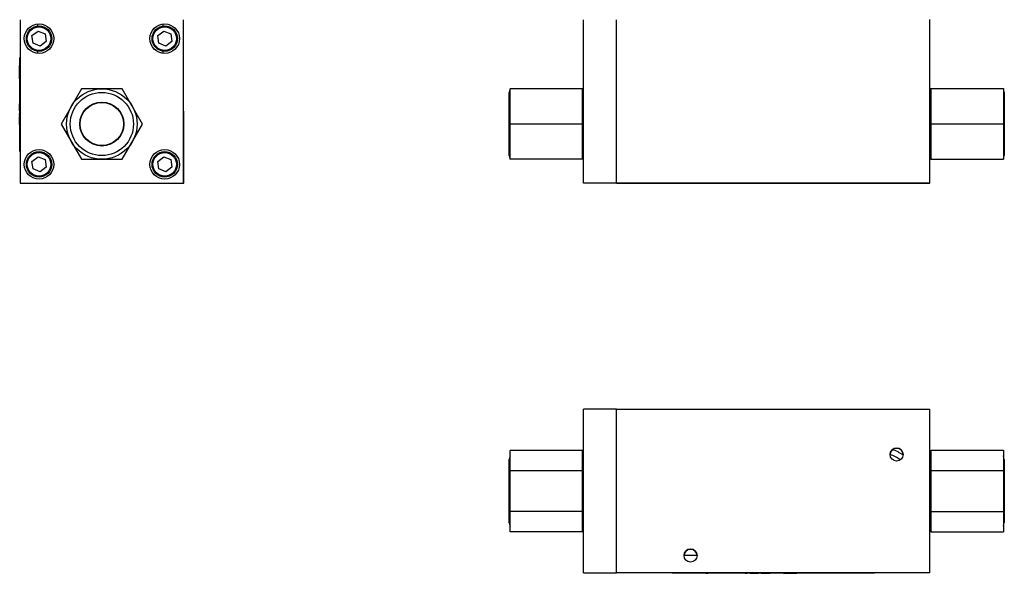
# Model space of a CAD drawing. Header units: inches. Extents: x 4.3 to 29.8, y 2.2 to 17.9.
# Tile 1 of 9: x 4.3 to 14.8, y 2.2 to 8.1. Entities that reach past the tile are written whole.
import ezdxf

# ---------------------------------------------------------------- set-up
doc = ezdxf.new("R2010")
doc.units = ezdxf.units.IN
doc.header["$MEASUREMENT"] = 0

msp = doc.modelspace()

# ---------------------------------------------------------------- linework, layer by layer
at = {"color": 7, "linetype": 'Continuous', "lineweight": 25}
for p, q in [((4.319, 8.071), (4.319, 7.87)), ((4.319, 8.071), (4.319, 8.071)), ((4.319, 8.071), (4.319, 6.332)), ((6.058, 6.332), (6.058, 8.071)), ((10.312, 6.332), (10.312, 8.071)), ((10.662, 7.871), (10.662, 8.071)), ((13.995, 6.334), (13.995, 8.073)), ((4.508, 8.005), (4.508, 8.026)), ((5.838, 8.026), (5.838, 8.004)), ((4.445, 7.902), (4.51, 7.951)), ((4.456, 7.821), (4.445, 7.902)), ((4.51, 7.951), (4.585, 7.92)), ((4.585, 7.92), (4.595, 7.839)), ((5.782, 7.902), (5.847, 7.951)), ((5.793, 7.821), (5.782, 7.902)), ((5.847, 7.951), (5.922, 7.92)), ((5.922, 7.92), (5.932, 7.839)), ((6.059, 6.334), (6.058, 7.871)), ((10.662, 6.334), (10.662, 7.871)), ((4.531, 7.79), (4.456, 7.821)), ((4.595, 7.839), (4.531, 7.79)), ((5.868, 7.79), (5.793, 7.821)), ((5.932, 7.839), (5.868, 7.79)), ((4.315, 7.671), (4.319, 7.671)), ((4.315, 6.671), (4.315, 7.671)), ((4.508, 7.714), (4.508, 7.736)), ((5.838, 7.737), (5.838, 7.715)), ((4.314, 7.572), (4.314, 7.585)), ((4.315, 7.585), (4.314, 7.585)), ((4.315, 7.57), (4.314, 7.57)), ((4.314, 7.532), (4.315, 7.532)), ((4.314, 7.513), (4.315, 7.513)), ((4.314, 7.45), (4.314, 7.513)), ((4.314, 7.45), (4.315, 7.45)), ((4.314, 7.442), (4.314, 7.448)), ((4.315, 7.442), (4.314, 7.442)), ((4.972, 7.337), (4.755, 6.962)), ((5.405, 7.337), (4.972, 7.337)), ((5.621, 6.962), (5.405, 7.337)), ((9.531, 7.337), (9.521, 7.298)), ((10.301, 7.337), (9.531, 7.337)), ((9.531, 6.962), (9.531, 7.337)), ((10.312, 7.298), (10.301, 7.337)), ((10.301, 6.962), (10.301, 7.337)), ((14.005, 7.338), (13.995, 7.299)), ((14.005, 7.338), (14.005, 6.963)), ((14.005, 7.338), (14.776, 7.338)), ((14.786, 7.299), (14.776, 7.338)), ((14.776, 7.338), (14.776, 6.963)), ((9.521, 6.627), (9.521, 7.298)), ((14.786, 7.299), (14.786, 6.627)), ((4.314, 7.199), (4.314, 7.177)), ((4.314, 7.199), (4.315, 7.199)), ((4.315, 7.177), (4.314, 7.177)), ((4.314, 7.156), (4.314, 7.177)), ((4.314, 7.156), (4.315, 7.156)), ((4.314, 7.135), (4.314, 7.156)), ((4.314, 7.135), (4.315, 7.135)), ((4.314, 7.101), (4.314, 7.135)), ((9.521, 7.193), (9.52, 7.193)), ((9.52, 7.193), (9.52, 6.756)), ((4.315, 7.101), (4.314, 7.101)), ((4.314, 7.101), (4.314, 7.071)), ((4.314, 7.071), (4.315, 7.071)), ((4.314, 7.056), (4.314, 7.071)), ((4.315, 7.056), (4.314, 7.056)), ((4.314, 7.056), (4.314, 7.041)), ((4.314, 7.011), (4.314, 7.041)), ((4.315, 7.041), (4.314, 7.041)), ((4.315, 7.011), (4.314, 7.011)), ((4.314, 6.978), (4.314, 7.011)), ((4.314, 6.978), (4.315, 6.978)), ((4.314, 6.956), (4.314, 6.978)), ((4.314, 6.956), (4.314, 6.935)), ((4.314, 6.956), (4.315, 6.956)), ((4.315, 6.935), (4.314, 6.935)), ((4.314, 6.935), (4.314, 6.914)), ((4.314, 6.914), (4.315, 6.914)), ((4.755, 6.962), (4.972, 6.587)), ((5.405, 6.587), (5.621, 6.962)), ((10.301, 6.962), (9.531, 6.962)), ((9.531, 6.587), (9.531, 6.962)), ((10.301, 6.587), (10.301, 6.962)), ((14.005, 6.963), (14.005, 6.588)), ((14.005, 6.963), (14.776, 6.963)), ((14.776, 6.963), (14.776, 6.588)), ((9.52, 6.756), (9.52, 6.732)), ((9.52, 6.732), (9.521, 6.732)), ((4.315, 6.671), (4.319, 6.671)), ((4.445, 6.565), (4.51, 6.614)), ((4.51, 6.614), (4.585, 6.583)), ((5.782, 6.565), (5.847, 6.614)), ((5.847, 6.614), (5.922, 6.583)), ((9.521, 6.627), (9.531, 6.588)), ((10.301, 6.587), (10.312, 6.627)), ((13.995, 6.627), (14.005, 6.588)), ((14.776, 6.588), (14.786, 6.627)), ((4.456, 6.484), (4.445, 6.565)), ((4.595, 6.502), (4.531, 6.453)), ((4.585, 6.583), (4.595, 6.502)), ((4.972, 6.587), (5.405, 6.587)), ((5.793, 6.484), (5.782, 6.565)), ((5.932, 6.502), (5.868, 6.453)), ((5.922, 6.583), (5.932, 6.502)), ((10.301, 6.587), (9.531, 6.587)), ((14.005, 6.588), (14.776, 6.588)), ((14.005, 6.588), (14.776, 6.588)), ((14.005, 6.588), (14.005, 6.588)), ((14.776, 6.588), (14.776, 6.588)), ((4.531, 6.453), (4.456, 6.484)), ((5.868, 6.453), (5.793, 6.484)), ((4.319, 6.332), (6.058, 6.332)), ((4.32, 6.332), (4.521, 6.332)), ((4.32, 6.332), (4.32, 6.332)), ((6.058, 6.334), (6.059, 6.334)), ((10.662, 6.332), (10.312, 6.332)), ((10.662, 6.334), (13.995, 6.334)), ((10.662, 6.334), (10.662, 6.334)), ((10.662, 6.332), (10.662, 6.334)), ((13.995, 6.332), (10.662, 6.332)), ((10.662, 6.332), (10.662, 6.332)), ((13.995, 6.332), (13.995, 6.334)), ((10.662, 3.928), (10.312, 3.928)), ((10.312, 2.189), (10.312, 3.928)), ((10.662, 3.929), (13.995, 3.929)), ((10.662, 3.928), (10.662, 3.929)), ((10.662, 2.391), (10.662, 3.928)), ((13.995, 2.19), (13.995, 3.929)), ((10.301, 3.491), (9.531, 3.491)), ((9.531, 3.275), (9.531, 3.491)), ((10.301, 3.275), (10.301, 3.491)), ((14.005, 3.492), (14.776, 3.492)), ((14.005, 3.492), (14.005, 3.276)), ((14.776, 3.492), (14.776, 3.276)), ((9.531, 3.433), (9.521, 3.394)), ((9.521, 2.722), (9.521, 3.394)), ((10.312, 3.394), (10.301, 3.433)), ((14.005, 3.434), (13.995, 3.394)), ((14.786, 3.394), (14.776, 3.434)), ((14.786, 3.394), (14.786, 2.723)), ((9.521, 3.288), (9.52, 3.288)), ((9.52, 3.288), (9.52, 3.161)), ((10.301, 3.275), (9.531, 3.275)), ((9.531, 2.842), (9.531, 3.275)), ((10.301, 2.842), (10.301, 3.275)), ((14.005, 3.276), (14.776, 3.276)), ((14.005, 3.276), (14.005, 2.843)), ((14.776, 3.276), (14.776, 2.843)), ((9.52, 3.161), (9.52, 2.828)), ((9.52, 2.828), (9.521, 2.828)), ((10.301, 2.842), (9.531, 2.842)), ((9.531, 2.625), (9.531, 2.842)), ((10.301, 2.625), (10.301, 2.842)), ((14.005, 2.843), (14.005, 2.626)), ((14.005, 2.843), (14.776, 2.843)), ((14.776, 2.843), (14.776, 2.626)), ((13.995, 2.723), (14.005, 2.684)), ((14.776, 2.684), (14.786, 2.723)), ((9.521, 2.722), (9.531, 2.683)), ((10.301, 2.625), (9.531, 2.625)), ((10.301, 2.683), (10.312, 2.722)), ((14.005, 2.626), (14.776, 2.626)), ((10.662, 2.19), (10.662, 2.391)), ((11.518, 2.373), (11.38, 2.373)), ((10.312, 2.189), (10.662, 2.189)), ((13.995, 2.19), (10.662, 2.19)), ((10.662, 2.189), (10.662, 2.19)), ((11.255, 2.189), (10.662, 2.189)), ((10.662, 2.189), (10.662, 2.189)), ((13.405, 2.19), (11.255, 2.19)), ((11.255, 2.185), (11.255, 2.19)), ((13.405, 2.185), (11.255, 2.185)), ((11.33, 2.185), (11.33, 2.184)), ((11.569, 2.184), (11.33, 2.184)), ((11.569, 2.184), (11.569, 2.185)), ((11.59, 2.184), (11.569, 2.184)), ((11.59, 2.184), (11.59, 2.185)), ((11.611, 2.184), (11.59, 2.184)), ((11.611, 2.185), (11.611, 2.184)), ((11.611, 2.184), (11.633, 2.184)), ((11.633, 2.184), (11.633, 2.185)), ((11.775, 2.184), (11.633, 2.184)), ((11.775, 2.185), (11.775, 2.184)), ((11.776, 2.184), (11.776, 2.185)), ((11.777, 2.184), (11.776, 2.184)), ((11.777, 2.184), (11.777, 2.185)), ((11.789, 2.184), (11.777, 2.184)), ((11.789, 2.184), (11.789, 2.185)), ((11.791, 2.184), (11.789, 2.184)), ((11.791, 2.184), (11.791, 2.185)), ((11.908, 2.184), (11.908, 2.185)), ((11.931, 2.184), (11.908, 2.184)), ((11.931, 2.184), (11.931, 2.185)), ((11.979, 2.184), (11.931, 2.184)), ((11.979, 2.184), (11.979, 2.185)), ((11.999, 2.184), (11.979, 2.184)), ((11.999, 2.184), (11.999, 2.185)), ((12.03, 2.184), (12.03, 2.185)), ((12.03, 2.184), (12.052, 2.184)), ((12.052, 2.184), (12.052, 2.185)), ((12.082, 2.185), (12.082, 2.184)), ((12.082, 2.184), (12.105, 2.184)), ((12.105, 2.184), (12.105, 2.185)), ((12.105, 2.184), (12.153, 2.184)), ((12.153, 2.184), (12.153, 2.185)), ((12.153, 2.184), (12.173, 2.184)), ((12.173, 2.184), (12.173, 2.185)), ((12.201, 2.184), (12.201, 2.185)), ((12.201, 2.184), (12.224, 2.184)), ((12.224, 2.185), (12.224, 2.184)), ((12.224, 2.184), (12.226, 2.184)), ((12.226, 2.184), (12.226, 2.185)), ((12.226, 2.184), (12.228, 2.184)), ((12.228, 2.184), (12.228, 2.185)), ((12.228, 2.184), (12.244, 2.184)), ((12.244, 2.184), (12.244, 2.185)), ((12.244, 2.184), (12.274, 2.184)), ((12.274, 2.184), (12.274, 2.185)), ((12.274, 2.184), (12.296, 2.184)), ((12.296, 2.184), (12.296, 2.185)), ((12.325, 2.185), (12.325, 2.184)), ((12.343, 2.184), (12.325, 2.184)), ((12.343, 2.184), (12.343, 2.185)), ((12.353, 2.184), (12.343, 2.184)), ((12.353, 2.184), (12.353, 2.185)), ((12.408, 2.184), (12.353, 2.184)), ((12.408, 2.184), (12.408, 2.185)), ((12.418, 2.184), (12.408, 2.184)), ((12.418, 2.184), (12.418, 2.185)), ((12.437, 2.184), (12.418, 2.184)), ((12.437, 2.184), (12.437, 2.185)), ((12.437, 2.184), (12.466, 2.184)), ((12.466, 2.184), (12.466, 2.185)), ((12.466, 2.184), (12.483, 2.184)), ((12.483, 2.184), (12.483, 2.185)), ((12.483, 2.184), (12.505, 2.184)), ((12.505, 2.184), (12.505, 2.185)), ((12.505, 2.184), (12.526, 2.184)), ((12.526, 2.184), (12.526, 2.185)), ((12.526, 2.184), (12.544, 2.184)), ((12.544, 2.184), (12.544, 2.185)), ((12.544, 2.184), (12.578, 2.184)), ((12.578, 2.184), (12.578, 2.185)), ((12.709, 2.185), (12.709, 2.184)), ((12.884, 2.184), (12.709, 2.184)), ((12.884, 2.184), (12.884, 2.185)), ((13.405, 2.19), (13.405, 2.185)), ((13.995, 2.189), (13.405, 2.189)), ((13.995, 2.189), (13.995, 2.19))]:
    msp.add_line(p, q, dxfattribs=at)
at = {"color": 7, "linetype": 'Continuous', "lineweight": 25, "flags": 128}
for points in [[(11.38, 6.332), (11.382, 6.332), (11.391, 6.332), (11.404, 6.332), (11.42, 6.332), (11.439, 6.332), (11.459, 6.332), (11.478, 6.332), (11.494, 6.332), (11.507, 6.332), (11.515, 6.332), (11.518, 6.332), (11.515, 6.332), (11.507, 6.332), (11.494, 6.332), (11.478, 6.332), (11.459, 6.332), (11.439, 6.332), (11.42, 6.332), (11.404, 6.332), (11.391, 6.332), (11.382, 6.332), (11.38, 6.332)], [(13.572, 6.333), (13.574, 6.333), (13.583, 6.333), (13.596, 6.333), (13.612, 6.333), (13.631, 6.333), (13.651, 6.333), (13.67, 6.333), (13.686, 6.333), (13.699, 6.333), (13.707, 6.333), (13.71, 6.333), (13.707, 6.333), (13.699, 6.333), (13.686, 6.333), (13.67, 6.333), (13.651, 6.333), (13.631, 6.333), (13.612, 6.333), (13.596, 6.333), (13.583, 6.333), (13.574, 6.333), (13.572, 6.333)]]:
    msp.add_lwpolyline(points, dxfattribs=at)
at = {"color": 7, "linetype": 'Continuous', "lineweight": 25}
for centre, radius in [((4.52, 7.87), 0.157), ((4.52, 7.87), 0.135), ((4.52, 7.87), 0.125), ((5.857, 7.87), 0.157), ((5.857, 7.87), 0.135), ((5.857, 7.87), 0.125), ((5.188, 6.962), 0.375), ((5.188, 6.962), 0.336), ((5.188, 6.962), 0.234), ((5.188, 6.962), 0.23), ((4.52, 6.533), 0.157), ((4.52, 6.533), 0.135), ((4.52, 6.533), 0.125), ((5.857, 6.533), 0.157), ((5.857, 6.533), 0.135), ((5.857, 6.533), 0.125), ((13.641, 3.447), 0.0693), ((11.449, 2.372), 0.0693)]:
    msp.add_circle(centre, radius, dxfattribs=at)
for centre, radius, start, end in [((13.641, 3.447), 0.0693, 0, 180), ((13.432, 3.058), 0.473, 53.9702, 69.5689), ((13.432, 3.058), 0.473, 53.9703, 69.5698), ((13.432, 3.043), 0.428, 54.3836, 70.9263), ((11.449, 2.372), 0.0693, 0, 180)]:
    msp.add_arc(centre, radius, start, end, dxfattribs=at)
for points, knots in [([(4.314, 7.532), (4.314, 7.538), (4.314, 7.551), (4.314, 7.564), (4.314, 7.57), (4.314, 7.57), (4.314, 7.569)], [0, 0, 0, 0, 0.3169201, 0.6354126, 0.9123082, 1, 1, 1, 1]), ([(4.314, 7.515), (4.314, 7.517), (4.314, 7.52), (4.314, 7.524), (4.314, 7.526)], [0, 0, 0, 0, 0.332173, 1, 1, 1, 1]), ([(11.877, 2.184), (11.877, 2.184), (11.878, 2.184), (11.871, 2.184), (11.858, 2.184), (11.843, 2.184), (11.825, 2.184), (11.809, 2.184), (11.798, 2.184), (11.793, 2.184), (11.791, 2.184)], [0, 0, 0, 0, 0.075496, 0.26509, 0.410929, 0.557167, 0.697226, 0.829245, 0.953996, 1, 1, 1, 1])]:
    msp.add_open_spline(points, degree=3, knots=knots, dxfattribs=at)

doc.saveas('drawing.dxf')
